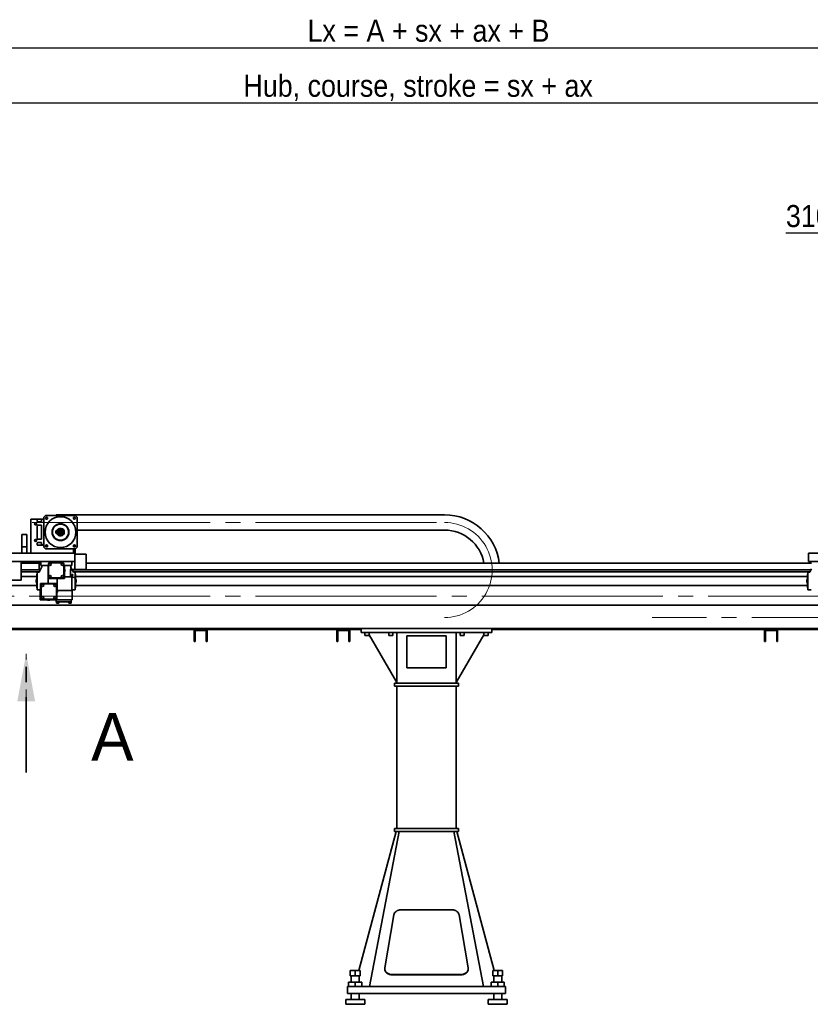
# Model space of a CAD drawing. Header units: millimetres. Extents: x 10 to 400, y 0 to 272.
# Tile 4 of 20: x 60 to 127, y 115 to 198. Entities that reach past the tile are written whole.
import ezdxf

# ---------------------------------------------------------------- set-up
doc = ezdxf.new("R2010")
doc.units = ezdxf.units.MM
for name, pattern in [('SLD-Durchgehend', [0]), ('SLD-Gestrichelt', [1.905, 1.27, -0.635]), ('SLD-Phantom', [12.7, 6.35, -1.27, 1.27, -1.27, 1.27, -1.27]), ('SLD-Punktstrich', [19.05, 15.24, -1.27, 1.27, -1.27])]:
    doc.linetypes.add(name, pattern=pattern)
doc.layers.add('KOPF', color=7, linetype='SLD-Durchgehend')
doc.styles.add('SLDTEXTSTYLE2', font='Gill Sans MT Pro Medium')
doc.styles.add('SLDTEXTSTYLE3', font='GOTHIC.TTF', dxfattribs={"width": 0.913})
doc.dimstyles.new('SLDDIMSTYLE0', dxfattribs={"dimtxt": 1.852083, "dimasz": 3, "dimexe": 0, "dimexo": 0.0625, "dimgap": 0.463021, "dimtad": 1, "dimlfac": 50, "dimrnd": 1e-09, "dimzin": 12, "dimdsep": 46, "dimtxsty": 'SLDTEXTSTYLE3', "dimsah": 1, "dimcen": 0.09, "dimadec": 0, "dimazin": 3, "dimtfac": 1, "dimtofl": 0, "dimtmove": 0, "dimatfit": 3, "dimfxl": 1, "dimfrac": 2, "dimtolj": 1, "dimtzin": 12, "dimarcsym": 0})
doc.dimstyles.new('SLDDIMSTYLE1', dxfattribs={"dimtxt": 1.852083, "dimasz": 3, "dimexe": 0, "dimexo": 0.0625, "dimgap": 0.463021, "dimtad": 1, "dimlfac": 50, "dimrnd": 1e-09, "dimzin": 12, "dimdsep": 46, "dimtxsty": 'SLDTEXTSTYLE3', "dimsah": 1, "dimcen": 0.09, "dimadec": 0, "dimazin": 3, "dimtfac": 1, "dimtmove": 0, "dimatfit": 0, "dimfxl": 1, "dimfrac": 2, "dimtolj": 1, "dimtzin": 12, "dimarcsym": 0})

# ---------------------------------------------------------------- blocks, each defined once
blk = doc.blocks.new('_D')
at = {"layer": 'KOPF', "color": 7}
for p, q in [((44.313, 152.083), (44.313, 196.445)), ((146.313, 152.083), (146.313, 196.445)), ((44.313, 195.445), (146.313, 195.445))]:
    blk.add_line(p, q, dxfattribs=at)
for points in [[(44.313, 195.445), (47.313, 195.045), (47.313, 195.845)], [(146.313, 195.445), (143.313, 195.845), (143.313, 195.045)]]:
    blk.add_solid(points, dxfattribs=at)
at = {"layer": 'KOPF', "color": 7, "insert": (84.296, 197.811), "char_height": 1.85208, "attachment_point": 1, "style": 'SLDTEXTSTYLE3'}
blk.add_mtext('Lx = A + sx + ax + B', dxfattribs=at)
blk = doc.blocks.new('_D_6')
at = {"layer": 'KOPF'}
for p, q in [((55.213, 182.305), (55.213, 191.81)), ((135.953, 164.305), (135.953, 191.81)), ((55.213, 190.81), (135.953, 190.81))]:
    blk.add_line(p, q, dxfattribs=at)
for points in [[(55.213, 190.81), (58.213, 190.41), (58.213, 191.21)], [(135.953, 190.81), (132.953, 191.21), (132.953, 190.41)]]:
    blk.add_solid(points, dxfattribs=at)
at = {"layer": 'KOPF', "insert": (78.902, 193.176), "char_height": 1.85208, "attachment_point": 1, "style": 'SLDTEXTSTYLE3'}
blk.add_mtext('Hub, course, stroke = sx + ax', dxfattribs=at)
blk = doc.blocks.new('_D_7')
at = {"layer": 'KOPF'}
for p, q in [((132.853, 161.899), (132.853, 180.849)), ((139.053, 161.899), (139.053, 180.849)), ((132.853, 179.849), (124.558, 179.849)), ((139.053, 179.849), (132.853, 179.849)), ((139.053, 179.849), (147.053, 179.849))]:
    blk.add_line(p, q, dxfattribs=at)
for points in [[(132.853, 179.849), (129.853, 180.249), (129.853, 179.449)], [(139.053, 179.849), (142.053, 179.449), (142.053, 180.249)]]:
    blk.add_solid(points, dxfattribs=at)
at = {"layer": 'KOPF', "insert": (124.558, 182.215), "char_height": 1.8521, "attachment_point": 1, "style": 'SLDTEXTSTYLE3'}
blk.add_mtext('310', dxfattribs=at)
blk = doc.blocks.new('SW_PROJECTIONARROW_2')
at = {"color": 0, "linetype": 'SLD-Gestrichelt', "lineweight": 18}
blk.add_line((60.627, 134.464), (60.627, 144.464), dxfattribs=at)
blk.add_line((60.627, 134.464), (60.627, 144.464), dxfattribs=at)
at = {"color": 0, "linetype": 'SLD-Phantom', "lineweight": 35}
blk.add_line((60.627, 134.464), (60.627, 144.464), dxfattribs=at)
at = {"color": 0, "linetype": 'SLD-Durchgehend', "lineweight": 35}
blk.add_solid([(60.627, 144.464), (59.877, 140.464), (61.377, 140.464)], dxfattribs=at)
blk.add_solid([(60.627, 144.464), (59.877, 140.464), (61.377, 140.464)], dxfattribs=at)
at = {"color": 0, "linetype": 'SLD-Durchgehend', "lineweight": 35, "insert": (66.093, 139.464), "char_height": 4, "attachment_point": 1, "style": 'SLDTEXTSTYLE2'}
blk.add_mtext('A', dxfattribs=at)
blk.add_mtext('A', dxfattribs=at)

msp = doc.modelspace()

# ---------------------------------------------------------------- linework, layer by layer
at = {"color": 7, "linetype": 'SLD-Durchgehend', "lineweight": 35}
for p, q in [((61.01267, 152.91502), (61.01267, 155.79502)), ((61.54267, 155.79502), (61.01267, 155.79502)), ((61.54267, 155.79502), (61.54267, 155.58502)), ((61.54267, 155.78502), (62.11267, 155.78502)), ((61.92267, 155.58502), (61.92267, 155.77502)), ((62.11267, 155.77502), (61.92267, 155.77502)), ((62.11267, 155.95502), (62.25267, 156.09502)), ((62.11267, 153.43502), (62.11267, 155.95502)), ((62.25267, 156.09502), (64.77267, 156.09502)), ((62.30936, 155.78502), (62.38252, 155.78502)), ((64.47767, 156.14502), (63.13767, 156.14502)), ((63.13767, 156.09502), (63.13767, 156.14502)), ((64.47767, 156.09502), (64.47767, 156.14502)), ((95.16787, 156.14502), (64.47767, 156.14502)), ((64.91267, 155.95502), (64.77267, 156.09502)), ((64.91267, 153.43502), (64.91267, 155.95502)), ((95.16787, 156.14502), (95.16988, 156.14502)), ((95.16988, 156.14502), (95.83488, 156.14542)), ((61.44139, 155.31502), (61.38394, 155.31502)), ((61.49267, 155.42374), (61.49267, 155.3663)), ((61.54267, 155.58502), (61.56267, 155.58502)), ((61.54267, 155.27502), (61.54267, 154.11502)), ((61.92267, 155.27502), (61.54267, 155.27502)), ((61.56267, 155.58502), (61.56267, 155.55502)), ((61.56267, 155.55502), (61.90267, 155.55502)), ((61.90267, 155.55502), (61.90267, 155.58502)), ((61.90267, 155.58502), (61.92267, 155.58502)), ((61.92267, 155.27502), (61.92267, 154.11502)), ((60.26867, 154.49502), (60.66867, 154.49502)), ((60.26867, 153.45579), (60.26867, 154.49502)), ((60.66867, 154.49502), (60.66867, 153.45579)), ((61.92267, 154.11502), (61.54267, 154.11502)), ((63.20869, 154.79502), (63.12667, 154.79502)), ((63.12667, 154.79502), (63.12667, 154.59502)), ((63.12667, 154.59502), (63.20869, 154.59502)), ((95.16787, 154.86502), (64.91267, 154.86502)), ((95.16787, 154.86502), (95.17065, 154.86502)), ((95.17065, 154.86502), (95.83565, 154.86542)), ((60.26867, 153.45579), (60.26867, 152.91502)), ((60.66867, 153.45579), (60.26867, 153.45579)), ((60.66867, 153.45579), (60.66867, 152.91502)), ((61.38394, 154.07502), (61.44139, 154.07502)), ((61.49267, 154.02374), (61.49267, 153.9663)), ((61.56267, 153.80502), (61.54267, 153.80502)), ((61.54267, 153.80502), (61.54267, 153.59502)), ((61.54267, 153.60502), (62.11267, 153.60502)), ((62.11267, 153.59502), (61.54267, 153.59502)), ((61.90267, 153.83502), (61.56267, 153.83502)), ((61.56267, 153.83502), (61.56267, 153.80502)), ((61.59767, 153.60502), (61.59767, 153.59502)), ((61.90267, 153.80502), (61.90267, 153.83502)), ((61.92267, 153.80502), (61.90267, 153.80502)), ((61.92267, 153.61502), (61.92267, 153.80502)), ((62.11267, 153.61502), (61.92267, 153.61502)), ((62.25267, 153.29502), (62.11267, 153.43502)), ((62.25267, 153.29502), (64.77267, 153.29502)), ((62.3986, 153.59502), (62.29329, 153.59502)), ((62.30936, 153.60502), (62.38252, 153.60502)), ((64.61267, 153.47564), (64.61267, 153.58095)), ((64.61267, 152.91502), (64.61267, 153.29502)), ((64.73767, 153.59017), (64.73767, 153.46641)), ((64.73767, 153.29502), (64.73767, 152.82902)), ((64.74767, 153.57893), (64.74767, 153.47766)), ((64.74767, 153.29502), (64.74767, 152.82902)), ((64.77267, 153.29502), (64.91267, 153.43502)), ((58.31267, 152.91502), (64.71267, 152.91502)), ((64.71267, 152.23502), (64.71267, 152.91502)), ((64.71267, 152.82902), (65.68267, 152.82902)), ((65.68267, 152.82902), (65.68267, 151.55502)), ((126.45267, 152.23502), (126.45267, 152.91502)), ((126.45267, 152.91502), (132.85267, 152.91502)), ((58.31267, 152.23502), (64.71267, 152.23502)), ((60.21267, 150.65502), (60.21267, 152.23502)), ((61.72537, 152.08302), (60.21267, 152.08302)), ((61.01267, 152.08302), (61.01267, 152.23502)), ((61.72537, 152.15502), (61.01267, 152.15502)), ((61.72537, 152.15502), (61.72537, 151.55502)), ((61.72537, 152.15502), (61.85267, 152.15502)), ((61.78537, 152.17502), (61.78537, 152.15502)), ((61.78537, 152.17502), (61.85267, 152.17502)), ((61.85267, 151.87502), (61.85267, 152.23502)), ((62.46267, 151.87502), (61.85267, 151.87502)), ((61.93267, 151.85502), (61.93267, 151.87502)), ((62.46267, 150.78502), (62.46267, 151.87502)), ((62.51267, 152.01502), (62.51267, 150.93502)), ((63.69267, 152.11502), (62.61267, 152.11502)), ((63.79267, 150.93502), (63.79267, 152.01502)), ((64.45267, 151.87502), (63.84267, 151.87502)), ((63.84267, 151.87502), (63.84267, 151.57589)), ((64.37267, 151.87502), (64.37267, 151.85502)), ((64.39561, 151.87502), (64.39561, 151.70531)), ((64.45267, 152.23502), (64.45267, 151.87502)), ((64.71267, 152.23502), (64.71267, 151.55502)), ((126.71267, 152.08302), (65.68267, 152.08302)), ((126.45267, 152.23502), (132.85267, 152.23502)), ((61.82527, 151.53502), (60.21267, 151.53502)), ((61.71264, 151.33994), (60.21267, 151.33994)), ((61.52267, 150.95502), (60.21267, 150.95502)), ((61.55267, 151.16502), (61.52267, 151.16502)), ((61.52267, 151.16502), (61.52267, 150.00502)), ((61.55267, 149.83083), (61.55267, 151.33921)), ((61.71222, 151.33921), (61.55267, 151.33921)), ((61.71222, 151.33921), (61.86568, 151.60502)), ((61.72537, 151.55502), (61.83681, 151.55502)), ((61.78537, 151.55502), (61.78537, 151.53502)), ((63.84267, 150.78502), (62.46267, 150.78502)), ((62.46267, 150.38502), (62.46267, 150.78502)), ((62.61267, 150.83502), (63.69267, 150.83502)), ((63.23276, 149.78502), (63.23276, 150.78502)), ((63.84267, 151.37415), (63.84267, 150.78502)), ((63.84267, 150.94502), (64.44882, 150.94502)), ((64.35267, 151.53502), (64.35267, 151.08502)), ((64.59352, 151.33851), (64.43965, 151.60502)), ((64.46267, 149.78502), (64.46267, 150.94045)), ((64.46384, 150.94013), (64.75267, 150.86274)), ((64.46852, 151.55502), (64.71267, 151.55502)), ((126.68527, 151.53502), (64.48007, 151.53502)), ((126.57264, 151.33994), (64.5927, 151.33994)), ((64.59352, 151.33851), (64.75267, 151.33851)), ((64.71267, 151.55502), (65.68267, 151.55502)), ((64.75267, 151.33851), (64.75267, 150.86274)), ((64.78267, 151.16502), (64.75267, 151.16502)), ((64.75267, 150.86274), (64.75267, 149.83083)), ((64.78267, 151.16502), (64.78267, 150.00502)), ((126.38267, 150.95502), (64.78267, 150.95502)), ((126.41267, 151.16502), (126.38267, 151.16502)), ((126.38267, 151.16502), (126.38267, 150.00502)), ((126.41267, 149.83083), (126.41267, 151.33921)), ((126.57222, 151.33921), (126.41267, 151.33921)), ((126.57222, 151.33921), (126.72568, 151.60502)), ((61.52267, 150.21502), (56.57267, 150.21502)), ((60.21267, 150.65502), (58.31267, 150.65502)), ((61.52267, 150.74502), (61.46467, 150.70052)), ((61.46467, 150.70052), (61.46467, 150.46953)), ((61.46467, 150.46953), (61.52267, 150.42502)), ((61.52267, 150.00502), (61.55267, 150.00502)), ((61.83267, 149.00502), (61.83267, 150.38502)), ((61.83267, 150.38502), (63.21267, 150.38502)), ((61.88267, 150.23502), (61.88267, 149.15502)), ((63.06267, 150.33502), (61.98267, 150.33502)), ((63.16267, 149.15502), (63.16267, 150.23502)), ((63.21267, 150.38502), (63.21267, 149.79589)), ((64.75267, 150.00502), (64.78267, 150.00502)), ((64.84067, 150.70052), (64.78267, 150.74502)), ((64.78267, 150.42502), (64.84067, 150.46953)), ((126.38267, 150.21502), (64.78267, 150.21502)), ((64.84067, 150.70052), (64.84067, 150.46953)), ((126.38267, 150.74502), (126.32466, 150.70052)), ((126.32466, 150.70052), (126.32466, 150.46953)), ((126.32466, 150.46953), (126.38267, 150.42502)), ((126.38267, 150.00502), (126.41267, 150.00502)), ((61.81559, 149.83083), (61.55267, 149.83083)), ((61.79267, 149.69502), (61.83267, 149.69502)), ((61.79267, 149.00502), (61.79267, 149.69502)), ((63.21267, 149.59415), (63.21267, 149.00502)), ((63.22704, 149.78502), (63.78267, 149.78502)), ((63.78267, 149.78502), (64.48267, 149.78502)), ((64.48267, 149.78502), (64.48267, 148.98502)), ((64.56267, 149.78502), (64.48267, 149.78502)), ((64.56267, 149.83083), (64.75267, 149.83083)), ((64.56267, 149.83083), (64.56267, 149.78502)), ((126.6756, 149.83083), (126.41267, 149.83083)), ((134.59267, 148.53502), (44.31267, 148.53502)), ((61.79267, 149.00502), (61.83267, 149.00502)), ((63.21267, 149.00502), (61.83267, 149.00502)), ((61.98267, 149.05502), (63.06267, 149.05502)), ((63.06267, 149.00502), (63.06267, 148.98502)), ((63.06267, 148.98502), (64.48267, 148.98502)), ((63.14267, 148.82502), (63.14267, 148.98502)), ((63.24267, 148.82502), (63.14267, 148.82502)), ((63.16267, 148.82502), (63.16267, 148.70502)), ((63.26267, 148.70502), (63.16267, 148.70502)), ((64.32267, 148.82502), (63.24267, 148.82502)), ((63.36267, 148.70502), (63.26267, 148.70502)), ((63.36267, 148.70502), (63.36267, 148.82502)), ((64.20267, 148.82502), (64.20267, 148.70502)), ((64.30267, 148.70502), (64.20267, 148.70502)), ((64.40267, 148.70502), (64.30267, 148.70502)), ((64.42267, 148.82502), (64.32267, 148.82502)), ((64.40267, 148.70502), (64.40267, 148.82502)), ((64.42267, 148.82502), (64.42267, 148.98502)), ((88.81267, 146.58502), (57.81267, 146.58502)), ((74.76267, 146.53502), (57.81267, 146.53502)), ((74.76267, 146.50502), (57.81267, 146.50502)), ((74.76267, 146.58502), (74.76267, 146.34702)), ((74.76267, 145.50502), (74.76267, 146.34702)), ((74.84267, 146.58502), (74.84267, 146.48442)), ((75.78267, 146.53502), (74.84267, 146.53502)), ((74.92067, 146.50502), (74.84267, 146.50502)), ((74.84267, 146.34702), (74.84267, 145.50502)), ((74.92067, 146.50502), (75.70467, 146.50502)), ((75.70467, 146.42502), (74.92067, 146.42502)), ((75.78267, 146.50502), (75.70467, 146.50502)), ((75.78267, 146.58502), (75.78267, 146.48442)), ((75.78267, 145.50502), (75.78267, 146.34702)), ((75.86267, 146.58502), (75.86267, 146.34702)), ((86.76267, 146.53502), (75.86267, 146.53502)), ((86.76267, 146.50502), (75.86267, 146.50502)), ((75.86267, 146.34702), (75.86267, 145.50502)), ((86.76267, 146.58502), (86.76267, 146.34702)), ((86.76267, 145.50502), (86.76267, 146.34702)), ((86.84267, 146.58502), (86.84267, 146.48442)), ((87.78267, 146.53502), (86.84267, 146.53502)), ((86.92067, 146.50502), (86.84267, 146.50502)), ((86.84267, 146.34702), (86.84267, 145.50502)), ((86.92067, 146.50502), (87.70467, 146.50502)), ((87.70467, 146.42502), (86.92067, 146.42502)), ((87.78267, 146.50502), (87.70467, 146.50502)), ((87.78267, 146.58502), (87.78267, 146.48442)), ((87.78267, 145.50502), (87.78267, 146.34702)), ((87.86267, 146.58502), (87.86267, 146.34702)), ((88.81267, 146.53502), (87.86267, 146.53502)), ((88.81267, 146.50502), (87.86267, 146.50502)), ((87.86267, 146.34702), (87.86267, 145.50502)), ((88.81267, 146.24502), (88.81267, 146.58502)), ((88.81267, 146.58502), (99.81267, 146.58502)), ((88.81267, 146.24502), (91.81267, 146.24502)), ((89.13267, 146.24502), (89.13267, 146.00502)), ((89.49267, 146.00502), (89.13267, 146.00502)), ((89.49267, 146.00502), (89.49267, 146.24502)), ((89.49267, 146.06338), (91.81267, 142.04502)), ((91.13267, 146.24502), (91.13267, 146.00502)), ((91.49267, 146.00502), (91.13267, 146.00502)), ((91.49267, 146.00502), (91.49267, 146.24502)), ((91.81267, 146.24502), (96.81267, 146.24502)), ((91.81267, 146.24502), (91.81267, 141.98502)), ((92.66267, 143.27502), (92.66267, 145.97502)), ((92.66267, 145.97502), (95.96267, 145.97502)), ((95.96267, 145.97502), (95.96267, 143.27502)), ((96.81267, 146.24502), (96.81267, 141.98502)), ((96.81267, 146.24502), (99.81267, 146.24502)), ((96.81267, 142.04502), (99.13267, 146.06338)), ((97.13267, 146.24502), (97.13267, 146.00502)), ((97.49267, 146.00502), (97.13267, 146.00502)), ((97.49267, 146.00502), (97.49267, 146.24502)), ((99.13267, 146.24502), (99.13267, 146.00502)), ((99.49267, 146.00502), (99.13267, 146.00502)), ((99.49267, 146.00502), (99.49267, 146.24502)), ((130.81266, 146.58502), (99.81267, 146.58502)), ((99.81267, 146.24502), (99.81267, 146.58502)), ((122.76267, 146.53502), (99.81267, 146.53502)), ((122.76267, 146.50502), (99.81267, 146.50502)), ((122.76267, 146.58502), (122.76267, 146.34702)), ((122.76267, 145.50502), (122.76267, 146.34702)), ((122.84267, 146.58502), (122.84267, 146.48442)), ((123.78267, 146.53502), (122.84267, 146.53502)), ((122.92067, 146.50502), (122.84267, 146.50502)), ((122.84267, 146.34702), (122.84267, 145.50502)), ((122.92067, 146.50502), (123.70467, 146.50502)), ((123.70467, 146.42502), (122.92067, 146.42502)), ((123.78267, 146.50502), (123.70467, 146.50502)), ((123.78267, 146.58502), (123.78267, 146.48442)), ((123.78267, 145.50502), (123.78267, 146.34702)), ((123.86267, 146.58502), (123.86267, 146.34702)), ((130.81266, 146.53502), (123.86267, 146.53502)), ((130.81266, 146.50502), (123.86267, 146.50502)), ((123.86267, 146.34702), (123.86267, 145.50502)), ((74.84267, 145.50502), (74.76267, 145.50502)), ((75.86267, 145.50502), (75.78267, 145.50502)), ((86.84267, 145.50502), (86.76267, 145.50502)), ((87.86267, 145.50502), (87.78267, 145.50502)), ((122.84267, 145.50502), (122.76267, 145.50502)), ((123.86267, 145.50502), (123.78267, 145.50502)), ((95.96267, 143.27502), (92.66267, 143.27502)), ((91.61267, 141.98502), (91.61267, 141.74502)), ((91.61267, 141.98502), (97.01267, 141.98502)), ((91.61267, 141.74502), (97.01267, 141.74502)), ((91.81267, 141.74502), (91.81267, 129.74502)), ((96.81267, 141.74502), (96.81267, 129.74502)), ((97.01267, 141.98502), (97.01267, 141.74502)), ((91.75267, 129.50502), (88.61233, 117.80502)), ((92.00267, 129.50502), (89.51267, 116.46502)), ((91.61267, 129.74502), (91.61267, 129.50502)), ((91.61267, 129.74502), (97.01267, 129.74502)), ((91.61267, 129.50502), (97.01267, 129.50502)), ((96.62267, 129.50502), (99.11267, 116.46502)), ((96.87267, 129.50502), (100.013, 117.80502)), ((97.01267, 129.74502), (97.01267, 129.50502)), ((96.45791, 122.91717), (92.16743, 122.91717)), ((91.57327, 122.49361), (90.80873, 118.03249)), ((97.81661, 118.03249), (97.05206, 122.49361)), ((87.90267, 117.80502), (87.90267, 117.36502)), ((87.90267, 117.80502), (88.31267, 117.80502)), ((88.31267, 117.80502), (88.31267, 117.36502)), ((88.31267, 117.80502), (88.72267, 117.80502)), ((88.72267, 117.80502), (88.72267, 117.36502)), ((90.80289, 117.96402), (90.80289, 117.94112)), ((97.82245, 117.94112), (97.82245, 117.96402)), ((99.90267, 117.80502), (99.90267, 117.36502)), ((99.90267, 117.80502), (100.31267, 117.80502)), ((100.31267, 117.80502), (100.31267, 117.36502)), ((100.31267, 117.80502), (100.72267, 117.80502)), ((100.72267, 117.80502), (100.72267, 117.36502)), ((87.76267, 116.82502), (87.76267, 116.46502)), ((87.76267, 116.82502), (88.31267, 116.82502)), ((87.90267, 117.36502), (88.31267, 117.36502)), ((87.97267, 117.36502), (87.97267, 116.82502)), ((88.31267, 117.36502), (88.72267, 117.36502)), ((88.31267, 116.82502), (88.31267, 116.46502)), ((88.31267, 116.82502), (88.86267, 116.82502)), ((88.65267, 116.82502), (88.65267, 117.36502)), ((88.86267, 116.82502), (88.86267, 116.46502)), ((91.40289, 117.47198), (97.22245, 117.47198)), ((91.40289, 117.44909), (97.22245, 117.44909)), ((99.76267, 116.82502), (99.76267, 116.46502)), ((99.76267, 116.82502), (100.31267, 116.82502)), ((99.90267, 117.36502), (100.31267, 117.36502)), ((99.97267, 117.36502), (99.97267, 116.82502)), ((100.31267, 117.36502), (100.72267, 117.36502)), ((100.31267, 116.82502), (100.31267, 116.46502)), ((100.31267, 116.82502), (100.86267, 116.82502)), ((100.65267, 116.82502), (100.65267, 117.36502)), ((100.86267, 116.82502), (100.86267, 116.46502)), ((87.65267, 116.46502), (87.65267, 115.86502)), ((87.65267, 116.46502), (100.97267, 116.46502)), ((100.97267, 116.46502), (100.97267, 115.86502)), ((87.51267, 115.36502), (87.51267, 114.96502)), ((89.11267, 115.36502), (87.51267, 115.36502)), ((87.65267, 115.86502), (100.97267, 115.86502)), ((87.97267, 115.86502), (87.97267, 115.36502)), ((88.65267, 115.36502), (88.65267, 115.86502)), ((89.11267, 114.96502), (89.11267, 115.36502)), ((99.51267, 115.36502), (99.51267, 114.96502)), ((101.11267, 115.36502), (99.51267, 115.36502)), ((99.97267, 115.86502), (99.97267, 115.36502)), ((100.65267, 115.36502), (100.65267, 115.86502)), ((101.11267, 114.96502), (101.11267, 115.36502)), ((87.51267, 114.96502), (88.31267, 114.96502)), ((88.31267, 114.96502), (89.11267, 114.96502)), ((99.51267, 114.96502), (100.31267, 114.96502)), ((100.31267, 114.96502), (101.11267, 114.96502))]:
    msp.add_line(p, q, dxfattribs=at)
at = {"color": 7, "linetype": 'SLD-Durchgehend', "lineweight": 35, "flags": 128}
for points in [[(62.97966, 155.11728), (62.96807, 155.12131), (62.94753, 155.12481)], [(63.61185, 155.36775), (63.60955, 155.3798), (63.60231, 155.39934)], [(64.14486, 154.94549), (64.15415, 154.95351), (64.16745, 154.96955)], [(62.88048, 154.44455), (62.87119, 154.43653), (62.85789, 154.42049)], [(64.04567, 154.27276), (64.05727, 154.26873), (64.0778, 154.26523)], [(63.41348, 154.02229), (63.41579, 154.01024), (63.42302, 153.9907)], [(92.16743, 122.91717), (92.10151, 122.91419), (92.03639, 122.90529), (91.97285, 122.89058), (91.91167, 122.87023), (91.85359, 122.84449), (91.79931, 122.81367), (91.74948, 122.77815), (91.70471, 122.73836), (91.66555, 122.69477), (91.63246, 122.64792), (91.60585, 122.59838), (91.58604, 122.54673), (91.57327, 122.49361)], [(97.05206, 122.49361), (97.03929, 122.54673), (97.01948, 122.59838), (96.99287, 122.64792), (96.95979, 122.69477), (96.92062, 122.73836), (96.87586, 122.77815), (96.82603, 122.81367), (96.77175, 122.84449), (96.71366, 122.87023), (96.65248, 122.89058), (96.58895, 122.90529), (96.52382, 122.91419), (96.45791, 122.91717)], [(90.80289, 117.94112), (90.80523, 117.89767), (90.81514, 117.84219), (90.83269, 117.78799), (90.85764, 117.73578), (90.88967, 117.68624), (90.92837, 117.64001), (90.97323, 117.59769), (91.02367, 117.55982), (91.07904, 117.52692), (91.13861, 117.49939), (91.20162, 117.4776), (91.26724, 117.46183), (91.33462, 117.45229), (91.40289, 117.44909)], [(90.80873, 118.03249), (90.80308, 117.97661), (90.80523, 117.92056), (90.81514, 117.86508), (90.83269, 117.81088), (90.85764, 117.75867), (90.88967, 117.70913), (90.92837, 117.6629), (90.97323, 117.62058), (91.02367, 117.58272), (91.07904, 117.54981), (91.13861, 117.52228), (91.20162, 117.50049), (91.26724, 117.48472), (91.33462, 117.47518), (91.40289, 117.47198)], [(97.22245, 117.47198), (97.29072, 117.47518), (97.3581, 117.48472), (97.42372, 117.50049), (97.48672, 117.52228), (97.5463, 117.54981), (97.60167, 117.58272), (97.65211, 117.62058), (97.69697, 117.6629), (97.73567, 117.70913), (97.7677, 117.75867), (97.79265, 117.81088), (97.81019, 117.86508), (97.8201, 117.92056), (97.82225, 117.97661), (97.81661, 118.03249)], [(97.22245, 117.44909), (97.29072, 117.45229), (97.3581, 117.46183), (97.42372, 117.4776), (97.48672, 117.49939), (97.5463, 117.52692), (97.60167, 117.55982), (97.65211, 117.59769), (97.69697, 117.64001), (97.73567, 117.68624), (97.7677, 117.73578), (97.79265, 117.78799), (97.81019, 117.84219), (97.8201, 117.89767), (97.82245, 117.94112)]]:
    msp.add_lwpolyline(points, dxfattribs=at)
at = {"color": 7, "linetype": 'SLD-Durchgehend', "lineweight": 35}
for centre, radius in [((63.51267, 154.69502), 1.3), ((62.34594, 155.86175), 0.085), ((64.67939, 155.86175), 0.085), ((61.41267, 155.39502), 0.085), ((63.51267, 154.69502), 0.71), ((63.51267, 154.69502), 0.68), ((63.51267, 154.69502), 0.3), ((63.51267, 154.69502), 0.27), ((63.51267, 154.69502), 0.2), ((63.51267, 154.69502), 0.18), ((63.51267, 154.69502), 0.122), ((63.51267, 154.69502), 0.084), ((63.51267, 154.69502), 0.068), ((61.41267, 153.99502), 0.085), ((62.34594, 153.52829), 0.085), ((64.67939, 153.52829), 0.085), ((62.63267, 151.99502), 0.1), ((63.67267, 151.99502), 0.1), ((62.63267, 150.95502), 0.1), ((63.67267, 150.95502), 0.1), ((64.50267, 151.08502), 0.05), ((62.00267, 150.21502), 0.1), ((63.04267, 150.21502), 0.1), ((62.00267, 149.17502), 0.1), ((63.04267, 149.17502), 0.1)]:
    msp.add_circle(centre, radius, dxfattribs=at)
for centre, radius, start, end in [((95.83767, 151.50522), 4.6402, 7.1530658, 90.0343396), ((62.94109, 155.02502), 0.1, 213.6929294, 232.6879781), ((63.51267, 154.69502), 0.32, 198.2099569, 161.7900431), ((63.51267, 155.35502), 0.1, 153.6929294, 172.6879781), ((64.08424, 155.02502), 0.1, 93.6929294, 112.6879781), ((62.94109, 154.36502), 0.1, 273.6929294, 292.6879781), ((64.08424, 154.36502), 0.1, 33.6929294, 52.6879781), ((95.83767, 151.50522), 3.3602, 9.9014511, 90.0343396), ((63.51267, 154.03502), 0.1, 333.6929294, 352.6879781), ((61.43267, 151.85502), 0.5, 330, 0), ((62.61267, 152.01502), 0.1, 90, 180), ((63.69267, 152.01502), 0.1, 360, 90), ((64.50267, 151.53502), 0.15, 126.2434632, 180), ((64.87267, 151.85502), 0.5, 180, 203.456105), ((64.87267, 151.85502), 0.5, 203.456105, 210), ((62.61267, 150.93502), 0.1, 180, 270), ((63.69267, 150.93502), 0.1, 270, 0), ((63.77767, 151.47502), 0.12, 302.7971683, 57.2028317), ((64.50267, 151.08502), 0.15, 180, 248.9605302), ((64.50267, 151.08502), 0.15, 254.53399, 255), ((61.98267, 150.23502), 0.1, 90, 180), ((63.06267, 150.23502), 0.1, 0, 90), ((62.52267, 149.69502), 0.72, 169.1275367, 180), ((61.98267, 149.15502), 0.1, 180, 270), ((63.06267, 149.15502), 0.1, 270, 0), ((63.14767, 149.69502), 0.12, 302.7971683, 57.2028317), ((62.52267, 149.69502), 0.72, 253.4021579, 286.5978421), ((74.92067, 146.34702), 0.158, 90, 180), ((74.92067, 146.34702), 0.078, 90, 180), ((75.70467, 146.34702), 0.158, 0, 90), ((75.70467, 146.34702), 0.078, 0, 90), ((86.92067, 146.34702), 0.158, 90, 180), ((86.92067, 146.34702), 0.078, 90, 180), ((87.70467, 146.34702), 0.158, 0, 90), ((87.70467, 146.34702), 0.078, 0, 90), ((122.92067, 146.34702), 0.158, 90, 180), ((122.92067, 146.34702), 0.078, 90, 180), ((123.70467, 146.34702), 0.158, 0, 90), ((123.70467, 146.34702), 0.078, 0, 90)]:
    msp.add_arc(centre, radius, start, end, dxfattribs=at)
for points, knots in [([(61.38394, 155.47502), (61.39095, 155.47373), (61.40512, 155.47112), (61.42535, 155.47162), (61.4369, 155.47407), (61.44139, 155.47502)], [0, 0, 0, 0, 0.37354562, 0.7564859, 1, 1, 1, 1]), ([(61.44139, 154.07502), (61.42593, 154.07621), (61.40666, 154.0777), (61.38769, 154.07546), (61.38394, 154.07502)], [0, 0, 0, 0, 0.80261647, 1, 1, 1, 1]), ([(61.38394, 154.07502), (61.39095, 154.07373), (61.40512, 154.07112), (61.42535, 154.07162), (61.4369, 154.07407), (61.44139, 154.07502)], [0, 0, 0, 0, 0.37354642, 0.75648631, 1, 1, 1, 1]), ([(64.44882, 150.94502), (64.45283, 150.94363), (64.4609, 150.94082), (64.46208, 150.94058), (64.46267, 150.94045)], [0, 0, 0, 0, 0.49703536, 1, 1, 1, 1])]:
    msp.add_open_spline(points, degree=3, knots=knots, dxfattribs=at)
at = {"layer": 'KOPF', "linetype": 'SLD-Punktstrich', "lineweight": 18}
for p, q in [((95.16787, 155.50502), (61.13767, 155.50502)), ((152.31267, 149.29402), (42.31267, 149.29402)), ((155.97267, 147.50502), (113.30267, 147.50502))]:
    msp.add_line(p, q, dxfattribs=at)
msp.add_arc((95.83767, 151.50522), 4.0002, 270, 90.0343396, dxfattribs=at)

# ---------------------------------------------------------------- block references
at = {"color": 7, "linetype": 'SLD-Durchgehend', "lineweight": 35}
msp.add_blockref('SW_PROJECTIONARROW_2', (0, 0), dxfattribs=at)

# ---------------------------------------------------------------- dimensions: what is measured, and where the dimension line sits
at = {"layer": 'KOPF', "color": 7}
dim = msp.add_linear_dim(base=(146.31267, 195.44542), p1=(44.31267, 152.08302), p2=(146.31267, 152.08302), text='Lx = A + sx + ax + B', dimstyle='SLDDIMSTYLE0', dxfattribs=at)
dim.commit()
dim.dimension.update_dxf_attribs({"geometry": '_D', "text_midpoint": (95.31267, 195.44542), "dimtype": 160})
at = {"layer": 'KOPF'}
dim = msp.add_linear_dim(base=(135.95267, 190.8105), p1=(55.21267, 182.30502), p2=(135.95267, 164.30502), text='Hub, course, stroke = sx + ax', dimstyle='SLDDIMSTYLE0', dxfattribs=at)
dim.commit()
dim.dimension.update_dxf_attribs({"geometry": '_D_6', "text_midpoint": (95.58267, 190.8105), "dimtype": 160})
dim = msp.add_linear_dim(base=(132.85267, 179.84911), p1=(139.05267, 161.89902), p2=(132.85267, 161.89902), dimstyle='SLDDIMSTYLE1', dxfattribs=at)
dim.commit()
dim.dimension.update_dxf_attribs({"geometry": '_D_7', "text_midpoint": (126.61073, 179.84911), "dimtype": 160})

doc.saveas('drawing.dxf')
